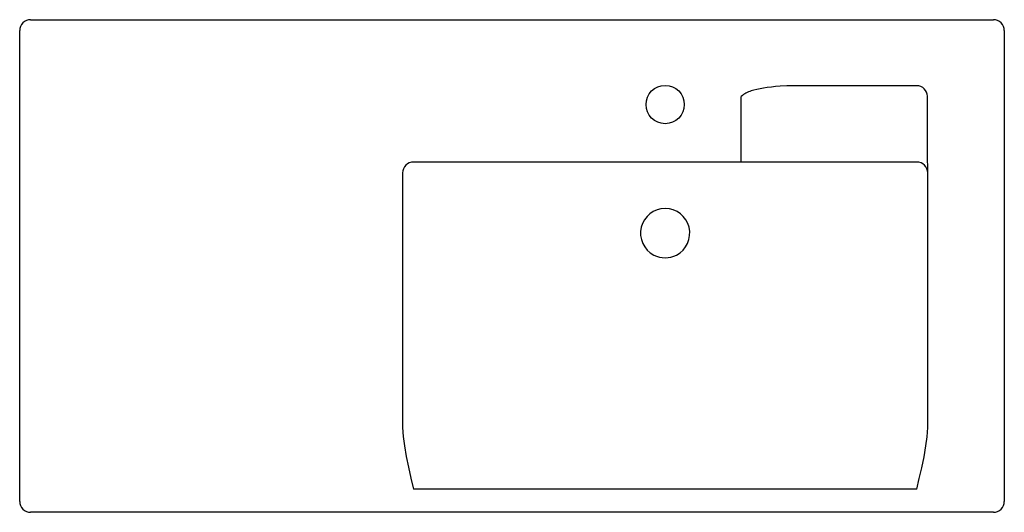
# Model space of a CAD drawing. Header units: millimetres. Extents: x -0.45 to 0.45, y -0.45 to 0.
import ezdxf

# ---------------------------------------------------------------- set-up
doc = ezdxf.new("R2010")
doc.units = ezdxf.units.MM
doc.header["$LTSCALE"] = 1.5
doc.layers.add('BLOCKS', color=3, linetype='Continuous')

msp = doc.modelspace()

# ---------------------------------------------------------------- linework, layer by layer
at = {"layer": 'BLOCKS'}
for p, q in [((-0.44, 0), (0.44, 0)), ((-0.45, -0.44), (-0.45, -0.01)), ((0.45, -0.01), (0.45, -0.44)), ((0.37, -0.06032), (0.26003, -0.06032)), ((0.20957, -0.12005), (0.20957, -0.07005)), ((0.37968, -0.12), (0.37968, -0.07)), ((0.20957, -0.13005), (0.20957, -0.12005)), ((0.20118, -0.13), (-0.09, -0.13)), ((0.21486, -0.13), (0.20118, -0.13)), ((0.23951, -0.13), (0.21486, -0.13)), ((0.26003, -0.13), (0.23951, -0.13)), ((0.37, -0.13), (0.26003, -0.13)), ((0.38, -0.3724), (0.38, -0.13323)), ((-0.1, -0.14), (-0.1, -0.3724)), ((0.37, -0.42896), (-0.09, -0.42896)), ((0.44, -0.45), (-0.44, -0.45))]:
    msp.add_line(p, q, dxfattribs=at)
at = {"layer": 'BLOCKS', "flags": 128}
for points in [[(0.245, -0.06081), (0.24095, -0.06116), (0.23706, -0.06157), (0.23338, -0.06204), (0.22992, -0.06256), (0.2267, -0.06313), (0.22375, -0.06375), (0.22108, -0.0644), (0.21872, -0.0651)], [(0.26003, -0.06032), (0.25123, -0.06046), (0.245, -0.06081)], [(0.38, -0.13323), (0.37989, -0.12892), (0.37975, -0.12454), (0.37968, -0.12)], [(-0.1, -0.3724), (-0.09954, -0.3809), (-0.09841, -0.38942), (-0.09666, -0.39915), (-0.0946, -0.40892), (-0.09234, -0.4189), (-0.09001, -0.42891), (-0.09, -0.42896)], [(0.37, -0.42896), (0.37001, -0.42891), (0.37231, -0.41906), (0.37453, -0.40924), (0.37663, -0.3993), (0.37841, -0.38942), (0.37953, -0.38093), (0.38, -0.3724)]]:
    msp.add_lwpolyline(points, dxfattribs=at)
at = {"layer": 'BLOCKS'}
msp.add_circle((0.14, -0.0775), 0.0175, dxfattribs=at)
for centre, radius, start, end in [((-0.44, -0.01), 0.01, 90, 180), ((0.44, -0.01), 0.01, 0, 90), ((0.37, -0.07), 0.00968, 0, 90), ((0.22467, -0.08705), 0.02274, 105.17068, 131.61837), ((-0.09, -0.14), 0.01, 90, 180), ((0.37, -0.14), 0.01, 0, 90), ((0.14, -0.195), 0.0225, 297.44903, 242.55093), ((0.14, -0.195), 0.0225, 242.55093, 297.44903), ((-0.44, -0.44), 0.01, 180, 270), ((0.44, -0.44), 0.01, 270, 0)]:
    msp.add_arc(centre, radius, start, end, dxfattribs=at)

doc.saveas('drawing.dxf')
